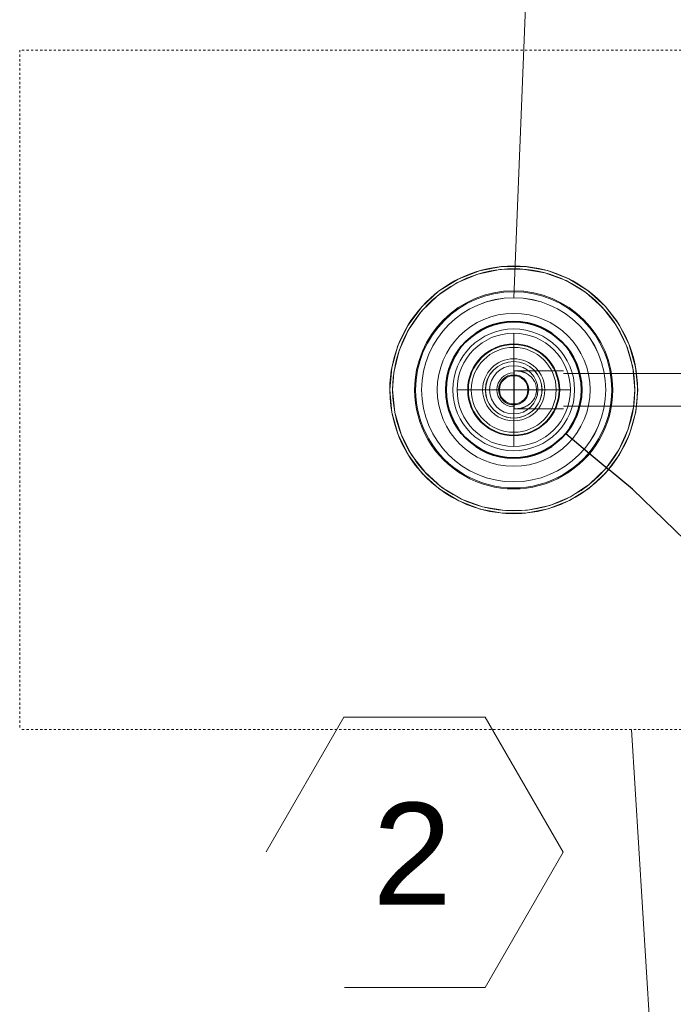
# Model space of a CAD drawing. Header units: inches. Extents: x -703 to 1618, y -188 to 488.
# Tile 3 of 18: x -251 to -222, y 122 to 166. Entities that reach past the tile are written whole.
import ezdxf

# ---------------------------------------------------------------- set-up
doc = ezdxf.new("R2010")
doc.units = ezdxf.units.IN
doc.header["$MEASUREMENT"] = 0
doc.linetypes.add('Dash 1_16_', pattern=[0.125, 0.0625, -0.0625])
for name, color, linetype, lineweight in [('A-ANNO-NOTE', 131, 'Continuous', 9), ('P-PIPE', 3, 'Continuous', 30), ('P-SANR-FIXT', 6, 'Continuous', 9), ('P-SANR-FIXT-IDEN', 2, 'Continuous', 9)]:
    doc.layers.add(name, color=color, linetype=linetype, lineweight=lineweight)
doc.styles.add('Arial', font='arial.ttf', dxfattribs={"height": 4.5})

# ---------------------------------------------------------------- blocks, each defined once
blk = doc.blocks.new('SSG_Safety_Station_Shower_Eyewash_PLA_3_ - Default-3066068-Waste and Vent Floor Plan')
at = {"layer": 'P-SANR-FIXT', "color": 11, "linetype": 'Dash 1_16_'}
for p, q in [((-15, 0), (-15, -48)), ((15, 0), (15, -48)), ((-15, -48), (15, -48))]:
    blk.add_line(p, q, dxfattribs=at)
at = {"layer": 'P-SANR-FIXT', "color": 11}
for p, q in [((-0.714, -13.919), (-0.714, -24.009)), ((0.714, -24.009), (0.714, -13.919)), ((-0.844, -24.009), (-0.844, -26.182)), ((0, -24.009), (0, -24.009)), ((0, -24.009), (0, -24.009)), ((0, -24.009), (0, -24.009)), ((0, -24.009), (0, -24.009)), ((0.844, -26.182), (0.844, -24.009)), ((0, -26.182), (-0.839, -26.182)), ((-0.744, -26.182), (0, -26.182)), ((0.839, -26.182), (0, -26.182)), ((0, -26.182), (0.744, -26.182))]:
    blk.add_line(p, q, dxfattribs=at)
at = {"layer": 'P-SANR-FIXT', "color": 11, "flags": 128}
for points in [[(0, -20.728), (-1.007, -20.822), (-1.98, -21.099), (-2.884, -21.551), (-3.691, -22.161), (-4.371, -22.91), (-4.902, -23.77), (-5.265, -24.714), (-5.448, -25.709), (-5.445, -26.72), (-5.256, -27.714), (-4.887, -28.655), (-4.352, -29.513), (-3.667, -30.257), (-2.857, -30.863), (-1.95, -31.309), (-0.976, -31.581), (0, -31.669)], [(0, -20.853), (-0.995, -20.947), (-1.956, -21.224), (-2.848, -21.675), (-3.64, -22.285), (-4.305, -23.031), (-4.82, -23.888), (-5.166, -24.826), (-5.331, -25.812), (-5.31, -26.811), (-5.103, -27.789), (-4.718, -28.711), (-4.167, -29.546), (-3.471, -30.263), (-2.654, -30.839), (-1.743, -31.252), (-0.772, -31.488), (0, -31.544)], [(0, -31.669), (1.007, -31.575), (1.98, -31.298), (2.884, -30.846), (3.691, -30.236), (4.371, -29.488), (4.902, -28.627), (5.265, -27.683), (5.448, -26.688), (5.445, -25.677), (5.256, -24.684), (4.887, -23.742), (4.352, -22.884), (3.667, -22.14), (2.857, -21.534), (1.95, -21.088), (0.976, -20.816), (0, -20.728)], [(0, -31.544), (0.995, -31.45), (1.956, -31.173), (2.848, -30.722), (3.64, -30.113), (4.305, -29.366), (4.82, -28.509), (5.166, -27.571), (5.331, -26.586), (5.31, -25.586), (5.103, -24.608), (4.718, -23.686), (4.167, -22.851), (3.471, -22.134), (2.654, -21.559), (1.743, -21.146), (0.772, -20.91), (0, -20.853)], [(-0.839, -26.182), (-0.791, -26.182), (-0.744, -26.182)], [(0.744, -26.182), (0.791, -26.182), (0.839, -26.182)]]:
    blk.add_lwpolyline(points, dxfattribs=at)
at = {"layer": 'P-SANR-FIXT', "color": 11}
for radius, start, end in [(5.467, 90, 270), (5.342, 90, 270), (5.467, 270, 90), (5.342, 270, 90), (4.374, 90, 270), (4.329, 90, 270), (4.374, 270, 90), (4.329, 270, 90), (1.372, 90, 270), (1.372, 90, 270), (1.247, 90, 270), (1.065, 0, 180), (1.372, 270, 90), (1.372, 270, 90), (1.247, 270, 90), (0.665, 90, 270), (0.665, 270, 90), (1.065, 180, 0), (0.744, 178.7505, 180), (0.744, 180, 360), (0.744, 360, 1.2495)]:
    blk.add_arc((0, -26.199), radius, start, end, dxfattribs=at)
for points, knots in [([(0, -25.191), (-0.041, -25.192), (-0.101, -25.197), (-0.177, -25.211), (-0.233, -25.225), (-0.287, -25.244), (-0.339, -25.266), (-0.388, -25.291), (-0.426, -25.314), (-0.456, -25.333), (-0.484, -25.353), (-0.518, -25.38), (-0.556, -25.415), (-0.591, -25.45), (-0.624, -25.486), (-0.664, -25.537), (-0.707, -25.604), (-0.743, -25.673), (-0.764, -25.723), (-0.775, -25.753), (-0.783, -25.775), (-0.79, -25.797), (-0.799, -25.827), (-0.809, -25.866), (-0.817, -25.905), (-0.822, -25.937), (-0.826, -25.963), (-0.828, -25.988), (-0.832, -26.023), (-0.836, -26.086), (-0.838, -26.143), (-0.839, -26.182)], [0, 0, 0, 0, 0.071429, 0.107143, 0.142857, 0.178571, 0.214286, 0.25, 0.285714, 0.303571, 0.321429, 0.357143, 0.392857, 0.428571, 0.464286, 0.5, 0.571429, 0.642857, 0.678571, 0.696429, 0.714286, 0.732143, 0.75, 0.785714, 0.821429, 0.839286, 0.857143, 0.875, 0.892857, 0.928571, 1, 1, 1, 1]), ([(0.839, -26.182), (0.838, -26.143), (0.836, -26.086), (0.832, -26.023), (0.828, -25.988), (0.826, -25.963), (0.822, -25.937), (0.817, -25.905), (0.809, -25.866), (0.799, -25.827), (0.79, -25.797), (0.78, -25.768), (0.767, -25.731), (0.743, -25.673), (0.707, -25.604), (0.664, -25.537), (0.624, -25.486), (0.586, -25.444), (0.538, -25.397), (0.488, -25.356), (0.45, -25.33), (0.428, -25.315), (0.394, -25.295), (0.339, -25.265), (0.274, -25.238), (0.219, -25.222), (0.135, -25.201), (0.061, -25.193), (0, -25.191)], [0, 0, 0, 0, 0.071429, 0.107143, 0.125, 0.142857, 0.160714, 0.178571, 0.214286, 0.25, 0.267857, 0.285714, 0.321429, 0.357143, 0.428571, 0.5, 0.535714, 0.571429, 0.625, 0.678571, 0.705357, 0.71875, 0.732143, 0.785714, 0.839286, 0.866071, 0.892857, 1, 1, 1, 1])]:
    blk.add_open_spline(points, degree=3, knots=knots, dxfattribs=at)
blk = doc.blocks.new('Floor Drain - Round - 5_ Strainer - 4_ Drain-3085384-Waste and Vent Floor Plan')
at = {"layer": 'P-SANR-FIXT', "color": 203}
for p, q in [((0, 2.5), (0, -2.5)), ((-2.5, 0), (2.5, 0))]:
    blk.add_line(p, q, dxfattribs=at)
for radius in [2.5, 1.875, 1.25, 0.625]:
    blk.add_circle((0, 0), radius, dxfattribs=at)
for radius, start, end in [(4.063, 360, 180), (4.063, 360, 180), (4.062, 0, 180), (4.062, 0, 180), (3.375, 0, 180), (3.375, 0, 180), (2.687, 0, 180), (2.687, 0, 180), (2.5, 0, 180), (2.5, 360, 180), (2.031, 0, 180), (2.031, 0, 180), (2, 0, 180), (2, 0, 180), (4.063, 180, 360), (4.062, 180, 0), (4.063, 180, 360), (4.062, 180, 0), (3.375, 180, 0), (3.375, 180, 0), (2.687, 180, 0), (2.687, 180, 0), (2.5, 180, 360), (2.031, 180, 0), (2.031, 180, 0), (2, 180, 0), (2, 180, 0), (2.5, 180, 0)]:
    blk.add_arc((0, 0), radius, start, end, dxfattribs=at)
blk = doc.blocks.new('03_Generic Annotation_Hexagon - 03_Generic Annotation_Hexagon-3123008-Waste and Vent Floor Plan')
at = {"layer": 'A-ANNO-NOTE'}
for p, q in [((-0.06722, 0.12424), (-0.13865, 0.00052)), ((0.06271, 0.12424), (-0.06722, 0.12424)), ((0.13444, 0), (0.06271, 0.12424)), ((0.06271, -0.12424), (0.13444, 0)), ((-0.06662, -0.12424), (0.06271, -0.12424))]:
    blk.add_line(p, q, dxfattribs=at)

msp = doc.modelspace()

# ---------------------------------------------------------------- linework, layer by layer
at = {"layer": 'P-PIPE', "color": 193}
for p, q in [((-227.015, 147.612), (-226.248, 146.969)), ((-226.248, 146.969), (-225.099, 146.005)), ((-224.078, 145.148), (-225.099, 146.005)), ((-224.078, 145.148), (-167.962, 91.032))]:
    msp.add_line(p, q, dxfattribs=at)
at = {"layer": 'P-PIPE', "color": 213, "lineweight": 40}
for start, end in [(0, 180), (180, 360)]:
    msp.add_arc((-229.313, 149.54), 3, start, end, dxfattribs=at)
at = {"layer": 'P-SANR-FIXT-IDEN'}
for p, q in [((-229.313, 153.602), (-228.072, 184.444)), ((-224.114, 134.54), (-222.819, 113.477))]:
    msp.add_line(p, q, dxfattribs=at)

# ---------------------------------------------------------------- block references
at = {"layer": 'A-ANNO-NOTE', "xscale": 48, "yscale": 48, "zscale": 48}
msp.add_blockref('03_Generic Annotation_Hexagon - 03_Generic Annotation_Hexagon-3123008-Waste and Vent Floor Plan', (-233.578, 129.126), dxfattribs=at)
at = {"layer": 'P-SANR-FIXT', "color": 11, "rotation": 269.9999999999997}
msp.add_blockref('SSG_Safety_Station_Shower_Eyewash_PLA_3_ - Default-3066068-Waste and Vent Floor Plan', (-203.114, 149.54), dxfattribs=at)
at = {"layer": 'P-SANR-FIXT', "color": 203}
msp.add_blockref('Floor Drain - Round - 5_ Strainer - 4_ Drain-3085384-Waste and Vent Floor Plan', (-229.313, 149.54), dxfattribs=at)

# ---------------------------------------------------------------- texts
at = {"layer": 'A-ANNO-NOTE', "insert": (-235.538, 131.314), "char_height": 4.5, "width": 4.242, "attachment_point": 1, "style": 'Arial'}
msp.add_mtext('2', dxfattribs=at)

doc.saveas('drawing.dxf')
